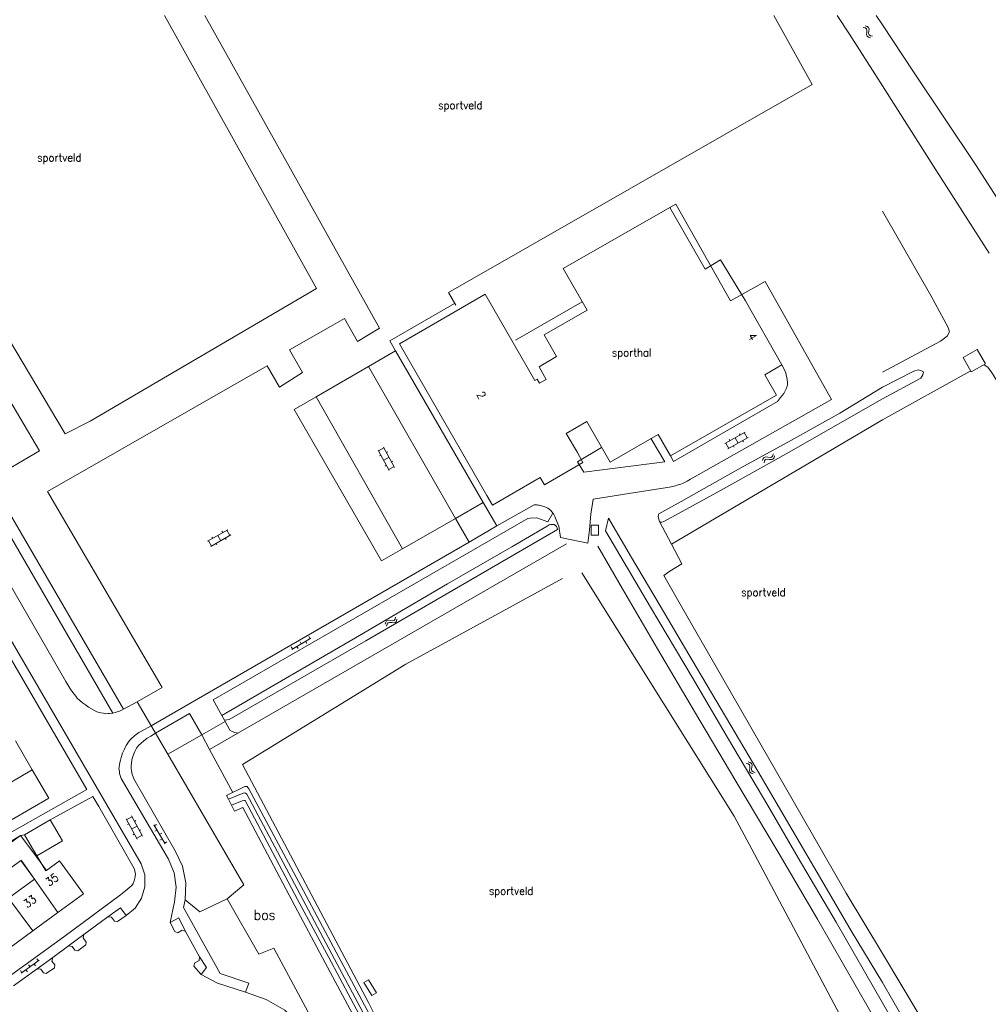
# Model space of a CAD drawing. Header units: metres. Extents: x 189705 to 199106, y 581686 to 588448.
# Tile 228 of 256: x 195829 to 196021, y 583804 to 583999. Entities that reach past the tile are written whole.
import ezdxf

# ---------------------------------------------------------------- set-up
doc = ezdxf.new("R2010")
doc.units = ezdxf.units.M
doc.layers.add('B-WA-OG-GBKN-G', color=7, linetype='Continuous', lineweight=18)
doc.styles.add('Style-STANDARD', font='STANDARD.shx')

msp = doc.modelspace()

# ---------------------------------------------------------------- linework, layer by layer
at = {"layer": 'B-WA-OG-GBKN-G'}
for p, q in [((195996.168, 583997.663), (195996.562, 583997.558)), ((195996.562, 583997.558), (195996.827, 583997.365)), ((195996.577, 583997.946), (195996.971, 583997.844)), ((195996.827, 583997.365), (195996.918, 583997.052)), ((195996.971, 583997.844), (195997.237, 583997.653)), ((195997.237, 583997.653), (195997.33, 583997.328)), ((195996.884, 583996.638), (195996.843, 583996.232)), ((195996.843, 583996.232), (195996.931, 583995.915)), ((195996.918, 583997.052), (195996.884, 583996.638)), ((195996.931, 583995.915), (195997.204, 583995.717)), ((195997.204, 583995.717), (195997.6, 583995.613)), ((195997.291, 583996.923), (195997.253, 583996.516)), ((195997.253, 583996.516), (195997.341, 583996.199)), ((195997.33, 583997.328), (195997.291, 583996.923)), ((195997.341, 583996.199), (195997.613, 583996)), ((195997.613, 583996), (195998.008, 583995.896)), ((195968.76, 583915.124), (195972.762, 583917.391)), ((195969.351, 583914.08), (195973.353, 583916.347)), ((195969.614, 583915.953), (195969.762, 583915.692)), ((195970.761, 583916.258), (195971.352, 583915.213)), ((195971.613, 583917.085), (195971.761, 583916.824)), ((195972.266, 583915.731), (195972.414, 583915.47)), ((195972.588, 583917.293), (195973.179, 583916.249)), ((195902.188, 583909.805), (195899.994, 583913.848)), ((195900.09, 583913.673), (195901.144, 583914.245)), ((195903.243, 583910.378), (195901.049, 583914.421)), ((195901.645, 583913.322), (195901.909, 583913.465)), ((195968.934, 583915.222), (195969.525, 583914.178)), ((195970.441, 583914.697), (195970.588, 583914.436)), ((195900.279, 583912.694), (195900.543, 583912.838)), ((195901.091, 583911.827), (195902.146, 583912.399)), ((195902.646, 583911.478), (195902.909, 583911.621)), ((195976.236, 583911.742), (195976.354, 583912.132)), ((195976.354, 583912.132), (195976.555, 583912.39)), ((195976.503, 583911.323), (195976.623, 583911.712)), ((195976.555, 583912.39), (195976.884, 583912.47)), ((195976.623, 583911.712), (195976.827, 583911.969)), ((195976.827, 583911.969), (195977.144, 583912.047)), ((195976.884, 583912.47), (195977.287, 583912.415)), ((195977.144, 583912.047), (195977.555, 583911.996)), ((195977.287, 583912.415), (195977.692, 583912.361)), ((195977.555, 583911.996), (195977.959, 583911.94)), ((195977.692, 583912.361), (195978.013, 583912.436)), ((195977.959, 583911.94), (195978.28, 583912.015)), ((195978.013, 583912.436), (195978.223, 583912.699)), ((195978.223, 583912.699), (195978.342, 583913.09)), ((195978.28, 583912.015), (195978.489, 583912.279)), ((195978.489, 583912.279), (195978.608, 583912.67)), ((195901.375, 583910.675), (195901.639, 583910.818)), ((195902.093, 583909.981), (195903.148, 583910.553)), ((195866.182, 583895.742), (195870.169, 583898.037)), ((195869.996, 583897.937), (195870.594, 583896.897)), ((195866.355, 583895.842), (195866.954, 583894.802)), ((195866.781, 583894.702), (195870.768, 583896.997)), ((195867.031, 583896.577), (195867.181, 583896.317)), ((195868.176, 583896.89), (195868.774, 583895.85)), ((195869.023, 583897.723), (195869.172, 583897.463)), ((195869.684, 583896.373), (195869.834, 583896.113)), ((195867.866, 583895.327), (195868.015, 583895.067)), ((195903.134, 583880.063), (195903.34, 583880.329)), ((195903.34, 583880.329), (195903.453, 583880.722)), ((195903.613, 583879.914), (195903.726, 583880.307)), ((195901.369, 583879.341), (195901.481, 583879.733)), ((195901.481, 583879.733), (195901.678, 583879.994)), ((195901.642, 583878.926), (195901.756, 583879.317)), ((195901.678, 583879.994), (195902.006, 583880.079)), ((195901.756, 583879.317), (195901.956, 583879.577)), ((195901.956, 583879.577), (195902.272, 583879.66)), ((195902.006, 583880.079), (195902.41, 583880.03)), ((195902.272, 583879.66), (195902.684, 583879.616)), ((195902.41, 583880.03), (195902.815, 583879.983)), ((195902.684, 583879.616), (195903.089, 583879.566)), ((195902.815, 583879.983), (195903.134, 583880.063)), ((195903.089, 583879.566), (195903.408, 583879.646)), ((195903.408, 583879.646), (195903.613, 583879.914)), ((195882.843, 583874.306), (195886.653, 583876.506)), ((195886.23, 583876.839), (195886.48, 583876.406)), ((195882.766, 583874.839), (195883.016, 583874.406)), ((195883.882, 583874.906), (195884.132, 583874.473)), ((195884.498, 583875.839), (195884.748, 583875.406)), ((195885.614, 583875.906), (195885.864, 583875.473)), ((195972.975, 583851.711), (195973.367, 583851.599)), ((195973.367, 583851.599), (195973.628, 583851.4)), ((195973.389, 583851.986), (195973.782, 583851.876)), ((195973.628, 583851.4), (195973.712, 583851.085)), ((195973.712, 583851.085), (195973.67, 583850.672)), ((195973.782, 583851.876), (195974.044, 583851.68)), ((195974.083, 583850.948), (195974.037, 583850.542)), ((195974.044, 583851.68), (195974.13, 583851.352)), ((195974.13, 583851.352), (195974.083, 583850.948)), ((195973.67, 583850.672), (195973.621, 583850.267)), ((195973.621, 583850.267), (195973.702, 583849.948)), ((195973.702, 583849.948), (195973.971, 583849.744)), ((195973.971, 583849.744), (195974.364, 583849.633)), ((195974.037, 583850.542), (195974.118, 583850.223)), ((195974.118, 583850.223), (195974.385, 583850.019)), ((195974.385, 583850.019), (195974.778, 583849.907)), ((195853.276, 583837.26), (195851.091, 583841.308)), ((195852.22, 583836.69), (195850.035, 583840.738)), ((195850.13, 583840.562), (195851.186, 583841.132)), ((195850.317, 583839.584), (195850.581, 583839.726)), ((195851.128, 583838.714), (195852.184, 583839.284)), ((195851.685, 583840.208), (195851.949, 583840.351)), ((195855.535, 583839.519), (195857.762, 583835.725)), ((195856.067, 583839.6), (195855.636, 583839.347)), ((195851.409, 583837.561), (195851.673, 583837.704)), ((195852.125, 583836.866), (195853.181, 583837.436)), ((195852.681, 583838.362), (195852.945, 583838.504)), ((195856.142, 583838.485), (195855.711, 583838.231)), ((195857.08, 583837.875), (195856.649, 583837.622)), ((195857.155, 583836.76), (195856.724, 583836.507)), ((195858.092, 583836.15), (195857.661, 583835.897)), ((195829.183, 583810.084), (195832.748, 583812.663)), ((195831.775, 583811.959), (195832.068, 583811.554)), ((195832.293, 583812.951), (195832.586, 583812.545)), ((195829.052, 583810.606), (195829.345, 583810.201)), ((195830.155, 583810.787), (195830.448, 583810.382)), ((195830.672, 583811.778), (195830.965, 583811.373))]:
    msp.add_line(p, q, dxfattribs=at)
at = {"layer": 'B-WA-OG-GBKN-G', "flags": 128}
for points in [[(195815.453, 584000), (195795.611, 583988.098), (195837.947, 583917.047), (195842.858, 583919.574)], [(195842.858, 583919.574), (195887.766, 583945.887), (195857.595, 584000)], [(195865.607, 584000), (195900.261, 583938.022), (195895.925, 583935.393), (195893.296, 583939.907), (195890.548, 583938.328)], [(195915.361, 583942.576), (195913.931, 583945.072), (195986.049, 583986.329), (195978.463, 584000)], [(196000, 583986.032), (195993.486, 583996.31), (195991.028, 584000)], [(195998.758, 584000), (196000, 583998.128)], [(196000, 583998.128), (196006.163, 583988.84), (196018.55, 583970.262), (196027.367, 583956.57), (196027.794, 583955.408)], [(196021.171, 583952.9), (196010.553, 583969.382), (196000, 583986.032)], [(195832.839, 583913.704), (195798.473, 583971.854)], [(195969.843, 583943.401), (195958.987, 583962.586), (195957.805, 583961.918)], [(195933.333, 583927.853), (195931.894, 583930.362), (195935.376, 583932.358), (195932.906, 583936.668), (195941.422, 583941.55), (195936.686, 583949.81), (195957.805, 583961.918), (195964.809, 583949.701)], [(196000, 583929.282), (196011.473, 583935.438), (196012.824, 583936.395), (196013.312, 583937.307), (196013.037, 583938.172), (196009.569, 583944.493), (196000, 583961.214)], [(195964.809, 583949.701), (195967.907, 583951.56), (195972.805, 583943.397)], [(195934.648, 583901.31), (195934.766, 583901.157), (195934.901, 583900.9), (195935.018, 583900.648), (195935.452, 583899.658), (195935.632, 583899.176), (195935.811, 583898.745), (195936.148, 583896.485), (195941.561, 583895.357), (195941.884, 583898.025), (195942.179, 583901.126), (195942.602, 583904.124), (195949.711, 583905.237), (195957.734, 583906.454), (195958.445, 583906.633), (195958.952, 583906.737), (195959.46, 583906.916), (195959.993, 583907.095), (195960.374, 583907.198), (195960.881, 583907.453), (195961.261, 583907.658), (195961.92, 583908.041), (195989.865, 583923.87), (195976.766, 583947.282), (195969.843, 583943.401)], [(195914.245, 583940.726), (195921.199, 583944.739), (195931.075, 583927.624), (195931.551, 583927.899), (195932.016, 583927.093), (195933.333, 583927.853)], [(195915.159, 583942.928), (195902.275, 583935.512), (195903.448, 583933.486)], [(195940.453, 583943.24), (195927.203, 583935.635)], [(195972.805, 583943.397), (195980.062, 583930.738), (195976.653, 583928.784), (195978.966, 583924.749), (195957.94, 583912.695), (195955.534, 583916.891), (195945.984, 583911.416), (195941.36, 583919.481)], [(195921.547, 583904.855), (195904.192, 583934.925), (195914.245, 583940.726)], [(195885.017, 583929.185), (195882.44, 583933.693), (195890.548, 583938.328)], [(195898.08, 583930.384), (195903.448, 583933.486)], [(195903.448, 583933.486), (195920.845, 583903.444)], [(196020.424, 583930.957), (196018.797, 583933.807), (196015.964, 583932.19), (196017.589, 583929.34), (196020.424, 583930.957)], [(195885.017, 583929.185), (195880.432, 583926.279), (195878.007, 583930.515), (195834.417, 583905.622), (195857.138, 583866.767), (195852.193, 583863.933)], [(195887.714, 583924.394), (195898.08, 583930.384)], [(195915.357, 583900.293), (195898.08, 583930.384)], [(195980.062, 583930.738), (195980.551, 583929.713), (195980.833, 583929.129), (195980.91, 583928.672), (195981.013, 583928.215), (195981.091, 583927.783), (195981.143, 583927.301), (195981.144, 583926.793), (195981.094, 583926.488), (195980.893, 583925.954), (195980.438, 583925.063), (195979.806, 583924.248), (195979.198, 583923.459), (195958.583, 583911.562), (195957.94, 583912.695)], [(196000, 583814.003), (196007.44, 583801.51), (196010.836, 583795.851), (196011.997, 583794.345), (196012.856, 583793.756), (196013.77, 583793.649), (196014.636, 583793.948), (196017.337, 583795.634), (196040.731, 583809.543), (196064.456, 583823.805), (196079.16, 583832.584), (196079.8, 583833.393), (196079.78, 583834.282), (196079.507, 583835.656), (196073.568, 583845.115), (196052.45, 583879.002), (196030.354, 583914.901), (196021.874, 583928.898), (196020.917, 583930.276), (196020.233, 583930.661)], [(196000, 583923.971), (196007.622, 583928.119), (196007.981, 583928.727), (196008.111, 583929.336), (196007.631, 583929.644), (196007.046, 583929.774), (196006.207, 583929.499), (196000, 583926.283)], [(196000, 583919.856), (196017.407, 583929.458)], [(196000, 583923.971), (195980.905, 583913.074), (195967.871, 583905.847), (195956.789, 583899.744), (195956.509, 583899.612), (195956.256, 583899.514), (195955.9, 583899.513), (195955.773, 583899.665), (195955.644, 583900.147), (195955.516, 583900.604), (195955.552, 583901.086), (195955.667, 583901.214), (195960.054, 583903.666), (195964.618, 583906.244), (195972.505, 583910.611), (195981.355, 583915.488), (195991.524, 583921.182), (196000, 583926.283)], [(195904.839, 583894.256), (195900.626, 583891.837), (195883.341, 583921.867), (195887.714, 583924.394)], [(195904.839, 583894.256), (195887.714, 583924.394)], [(195941.36, 583919.481), (195937.303, 583917.138), (195939.504, 583913.324), (195940.583, 583911.35), (195932.958, 583906.95), (195932.141, 583908.366), (195922.674, 583902.903), (195921.547, 583904.855)], [(195958.16, 583895.143), (196000, 583919.856)], [(195954.128, 583916.085), (195956.805, 583911.532), (195940.758, 583909.429), (195939.507, 583911.534), (195944.305, 583914.345)], [(195847.374, 583861.633), (195817.324, 583913.5), (195813.115, 583911.126)], [(195849.505, 583862.452), (195818.767, 583915.207)], [(195823.001, 583907.94), (195832.839, 583913.704)], [(195847.374, 583861.633), (195846.739, 583861.58), (195846.485, 583861.58), (195845.951, 583861.553), (195845.545, 583861.628), (195845.011, 583861.728), (195844.223, 583861.954), (195843.587, 583862.232), (195842.548, 583862.852), (195841.933, 583863.294), (195841.347, 583863.699), (195840.802, 583864.158), (195840.303, 583864.662), (195840.023, 583865.016), (195839.436, 583865.751), (195838.875, 583866.639), (195838.084, 583867.932), (195813.115, 583911.126)], [(195853.02, 583831.807), (195809.471, 583906.39)], [(195920.845, 583903.444), (195915.357, 583900.293)], [(195920.845, 583903.444), (195923.542, 583898.786)], [(195923.542, 583898.786), (195930.947, 583902.948), (195931.235, 583902.95), (195931.425, 583902.95), (195931.661, 583902.939), (195931.907, 583902.917), (195932.188, 583902.849), (195932.872, 583902.636), (195933.354, 583902.446), (195933.667, 583902.295), (195934.15, 583901.931), (195934.533, 583901.46), (195934.648, 583901.31)], [(195868.974, 583861.202), (195867.254, 583864.28), (195929.685, 583900.252), (195930.142, 583900.329), (195931.488, 583900.384), (195933.624, 583899.577), (195934.648, 583901.31)], [(195915.357, 583900.293), (195904.839, 583894.256)], [(195918.05, 583895.602), (195915.357, 583900.293)], [(195945.085, 583897.806), (195945.687, 583900.348)], [(195945.687, 583900.348), (195950.257, 583892.511), (195955.898, 583882.949), (195962.255, 583872.145), (195968.841, 583860.985), (195975.249, 583850.156), (195982.065, 583838.54), (195987.987, 583828.471), (195993.808, 583818.529), (196000, 583808.236)], [(195869.497, 583860.267), (195870.466, 583860.428), (195897.548, 583876.001), (195935.559, 583898.109), (195935.481, 583898.439), (195935.371, 583898.695), (195935.175, 583898.896), (195934.895, 583899.047), (195934.616, 583899.072), (195934.387, 583899.071), (195934.159, 583899.045), (195933.925, 583899), (195933.688, 583898.892), (195933.474, 583898.764), (195926.526, 583894.654), (195913.771, 583887.276), (195896.275, 583877.09), (195868.974, 583861.202)], [(195918.05, 583895.602), (195923.542, 583898.786)], [(195942.26, 583898.974), (195943.683, 583898.963), (195943.666, 583896.968), (195942.244, 583896.98), (195942.26, 583898.974)], [(195945.085, 583897.806), (195954.019, 583882.664), (195962.239, 583868.791), (195969.464, 583856.491), (195977.25, 583843.378), (195983.3, 583832.98), (195990.806, 583820.222), (196000, 583804.221)], [(195955.773, 583899.665), (195958.16, 583895.143)], [(195854.95, 583859.139), (195918.04, 583895.595), (195918.05, 583895.602)], [(195937.37, 583895.243), (195866.571, 583854.46), (195865.001, 583857.368)], [(195943.519, 583894.753), (195948.471, 583886.332), (195955.39, 583874.386), (195962.717, 583862.01), (195970.911, 583848.162), (195979.309, 583834.086), (195987.121, 583820.796), (196000, 583798.328)], [(195958.16, 583895.143), (195960.192, 583891.294), (195957.808, 583889.839), (195956.668, 583888.972), (195961.494, 583880.526), (195968.26, 583868.681), (195975.919, 583855.315), (195984.089, 583841.162), (195992.821, 583825.944), (196000, 583814.003)], [(195936.578, 583888.357), (195905.512, 583871.349), (195873.083, 583851.493), (195898.116, 583804.159), (195899.291, 583801.901), (195900.286, 583800.126), (195929.356, 583753.082)], [(195995.633, 583794.12), (195984.547, 583815.048), (195974.1, 583834.681), (195970.601, 583841.226), (195956.616, 583863.491), (195940.385, 583889.46)], [(195815.177, 583840.456), (195819.236, 583833.558), (195842.236, 583846.51), (195826.852, 583872.998), (195803.792, 583859.706)], [(195852.193, 583863.933), (195849.505, 583862.452)], [(195858.271, 583853.514), (195852.193, 583863.933)], [(195849.505, 583862.452), (195848.668, 583862.068), (195848.033, 583861.838), (195847.374, 583861.633)], [(195851.552, 583848.638), (195851.142, 583849.78), (195851.064, 583850.338), (195850.987, 583850.643), (195851.038, 583850.77), (195851.011, 583851.227), (195851.061, 583851.685), (195851.16, 583852.396), (195851.286, 583852.879), (195851.512, 583853.617), (195851.714, 583854.049), (195852.042, 583854.711), (195852.472, 583855.245), (195852.979, 583855.73), (195853.435, 583856.112), (195854.17, 583856.673), (195854.931, 583857.132), (195855.823, 583857.711), (195862.614, 583861.574), (195865.001, 583857.368)], [(195869.497, 583860.267), (195868.974, 583861.202)], [(195854.95, 583859.139), (195853.074, 583858.092), (195852.567, 583857.812), (195852.034, 583857.429), (195851.654, 583857.148), (195851.021, 583856.562), (195850.77, 583856.296), (195850.508, 583855.965), (195850.281, 583855.651)], [(195869.634, 583860.022), (195865.001, 583857.368)], [(195872.223, 583857.715), (195871.566, 583857.84), (195871.044, 583858.03), (195870.6, 583858.294), (195869.497, 583860.267)], [(195865.001, 583857.368), (195858.271, 583853.514)], [(195828.084, 583856.172), (195831.411, 583850.44)], [(195849.063, 583848.681), (195848.73, 583849.697), (195848.678, 583850.027), (195848.626, 583850.484), (195848.6, 583850.687), (195848.624, 583851.017), (195848.674, 583851.424), (195848.748, 583851.881), (195848.874, 583852.339), (195849.025, 583852.898), (195849.322, 583853.699), (195849.63, 583854.374), (195849.845, 583854.867), (195850.054, 583855.25), (195850.281, 583855.651)], [(195873.382, 583827.614), (195858.271, 583853.514)], [(195871.176, 583845.935), (195866.571, 583854.46)], [(195831.411, 583850.44), (195834.697, 583844.779), (195827.403, 583840.545), (195824.594, 583845.385), (195821.379, 583843.519), (195820.047, 583845.813), (195823.267, 583847.683)], [(195831.411, 583850.44), (195824.123, 583846.203), (195823.243, 583847.669)], [(195858.388, 583832.714), (195849.063, 583848.681)], [(195851.552, 583848.638), (195859.752, 583834.361)], [(195869.901, 583845.311), (195873.554, 583847.099), (195873.782, 583847.125), (195873.985, 583847.101), (195874.138, 583846.949), (195874.317, 583846.67)], [(195824.646, 583807.889), (195837.649, 583817.325), (195848.902, 583825.614), (195849.865, 583826.404), (195850.296, 583826.786), (195850.802, 583827.219), (195851.157, 583827.5), (195851.385, 583827.907), (195851.612, 583828.39), (195851.763, 583828.95), (195851.862, 583829.636), (195851.835, 583830.118), (195851.579, 583830.829), (195846.191, 583840.391), (195844.609, 583843.131), (195843.383, 583845.16), (195834.985, 583840.529)], [(195869.901, 583845.311), (195870.282, 583844.595)], [(195870.282, 583844.595), (195873.253, 583845.803), (195873.506, 583845.854), (195873.71, 583845.779), (195873.919, 583845.579)], [(195925.308, 583756.424), (195898.799, 583798.951), (195898.07, 583800.2), (195897.467, 583801.347), (195890.832, 583813.862), (195885.025, 583824.72), (195873.919, 583845.579)], [(195926.579, 583756.047), (195899.666, 583799.428), (195898.936, 583800.678), (195898.282, 583801.876), (195891.672, 583814.238), (195885.162, 583826.447), (195874.317, 583846.67)], [(195870.282, 583844.595), (195870.909, 583843.418)], [(195870.909, 583843.418), (195873.003, 583844.252), (195873.435, 583844.355), (195873.533, 583844.355), (195873.623, 583844.316)], [(195870.909, 583843.418), (195871.536, 583842.241)], [(195924.212, 583756.506), (195898.061, 583798.574), (195897.281, 583799.9), (195896.728, 583800.945), (195890.193, 583813.18), (195884.009, 583824.701), (195873.623, 583844.316)], [(195871.536, 583842.241), (195873.147, 583842.965)], [(195922.967, 583756.447), (195896.841, 583798.454), (195896.362, 583799.219), (195895.885, 583800.162), (195889.476, 583812.142), (195882.941, 583824.428), (195873.147, 583842.965)], [(195829.852, 583837.548), (195834.985, 583840.529), (195837.43, 583836.317), (195832.297, 583833.337), (195829.852, 583837.548)], [(195829.852, 583837.548), (195829.095, 583837.409), (195823.882, 583834.307), (195822.767, 583833.669), (195821.829, 583833.031), (195811.588, 583825.965), (195795.47, 583815.084)], [(195829.109, 583832.415), (195827.116, 583830.95), (195824.728, 583834.199), (195829.095, 583837.409), (195831.483, 583834.16)], [(195834.2, 583830.462), (195831.483, 583834.16)], [(195861.704, 583824.668), (195861.831, 583828.024), (195861.168, 583831.316), (195859.752, 583834.361)], [(195829.109, 583832.415), (195831.819, 583828.721)], [(195831.824, 583828.724), (195829.212, 583832.491)], [(195834.079, 583830.373), (195832.297, 583833.337)], [(195834.2, 583830.462), (195836.819, 583832.377), (195841.582, 583825.863), (195836.442, 583822.105)], [(195849.997, 583821.52), (195851.792, 583823.024), (195853.074, 583824.983), (195853.734, 583827.23), (195853.716, 583829.571), (195853.02, 583831.807)], [(195859.6, 583824.231), (195859.945, 583827.133), (195859.532, 583830.025), (195858.388, 583832.714)], [(195826.708, 583824.983), (195831.819, 583828.721)], [(195836.442, 583822.105), (195831.819, 583828.721)], [(195870.041, 583824.858), (195873.382, 583827.614)], [(195831.522, 583818.507), (195826.708, 583824.983)], [(195907.036, 583755.163), (195887.025, 583795.992), (195884.642, 583799.689), (195881.489, 583802.762), (195877.814, 583804.855), (195873.709, 583806.331), (195868.139, 583808.137), (195864.925, 583809.847), (195863.453, 583811.488), (195863.621, 583812.176), (195864.481, 583812.63), (195864.579, 583813.315), (195861.792, 583818.366), (195861.151, 583818.631), (195860.274, 583818.132), (195859.674, 583818.337), (195858.725, 583820.121), (195859.6, 583824.231)], [(195861.704, 583824.668), (195861.364, 583823.141), (195868.664, 583810.038), (195874.357, 583808.13)], [(195861.704, 583824.668), (195864.653, 583822.261), (195870.041, 583824.858), (195876.342, 583813.848), (195879.33, 583815.035)], [(195836.442, 583822.105), (195831.522, 583818.507)], [(195846.412, 583821.261), (195848.891, 583823.043)], [(195849.997, 583821.52), (195848.891, 583823.043)], [(195827.712, 583807.558), (195832.405, 583810.961), (195833.097, 583810.906), (195833.625, 583810.155), (195834.184, 583810.009), (195835.784, 583811.156), (195835.854, 583811.757), (195835.285, 583812.51), (195835.459, 583813.194), (195838.616, 583815.545), (195839.319, 583815.423), (195839.84, 583814.672), (195840.423, 583814.561), (195842.002, 583815.711), (195842.118, 583816.253), (195841.474, 583817.125), (195841.636, 583817.737), (195846.412, 583821.261), (195847.112, 583821.183), (195847.699, 583820.429), (195848.306, 583820.319), (195849.997, 583821.52)], [(195858.725, 583820.121), (195860.433, 583821.063)], [(195861.792, 583818.366), (195860.433, 583821.063)], [(195831.522, 583818.507), (195826.942, 583815.157)], [(195841.636, 583817.737), (195838.616, 583815.545)], [(195879.33, 583815.035), (195889.514, 583796.061), (195893.331, 583790.065), (195929.716, 583735.758)], [(195835.459, 583813.194), (195832.405, 583810.961)], [(195864.579, 583813.315), (195865.926, 583811.222)], [(195864.925, 583809.847), (195865.926, 583811.222)], [(195873.709, 583806.331), (195874.357, 583808.13)], [(195897.155, 583808.258), (195898.059, 583808.806), (195899.642, 583806.197), (195898.739, 583805.649), (195897.155, 583808.258)], [(196000, 583808.236), (196006.122, 583797.53), (196013.566, 583784.479), (196016.636, 583779.533), (196017.443, 583778.461), (196018.228, 583778.126), (196019.016, 583778.02), (196027.241, 583781.858), (196049.501, 583792.852), (196071.607, 583803.695)], [(196013.91, 583780.172), (196010.604, 583786.046), (196002.537, 583799.872), (196000, 583804.221)]]:
    msp.add_lwpolyline(points, dxfattribs=at)

# ---------------------------------------------------------------- texts
at = {"layer": 'B-WA-OG-GBKN-G', "style": 'Style-STANDARD'}
for s, height, p in [('sportveld', 1.6, (195911.883, 583981.427)), ('sportveld', 1.6, (195832.365, 583971.047)), ('sporthal', 1.6, (195946.329, 583932.385)), ('sportveld', 1.6, (195971.985, 583884.833)), ('sportveld', 1.6, (195921.954, 583825.617)), ('bos', 2, (195875.321, 583820.668))]:
    msp.add_text(s, height=height, dxfattribs=at).set_placement(p)
for s, rotation, p in [('4', 299.61691, (195973.233, 583936.453)), ('2', 298.74304, (195919.477, 583924.891)), ('35', 36.58342, (195834.78, 583827.247)), ('33', 36.17064, (195830.404, 583822.943))]:
    msp.add_text(s, height=1.6, rotation=rotation, dxfattribs=at).set_placement(p)

doc.saveas('drawing.dxf')
